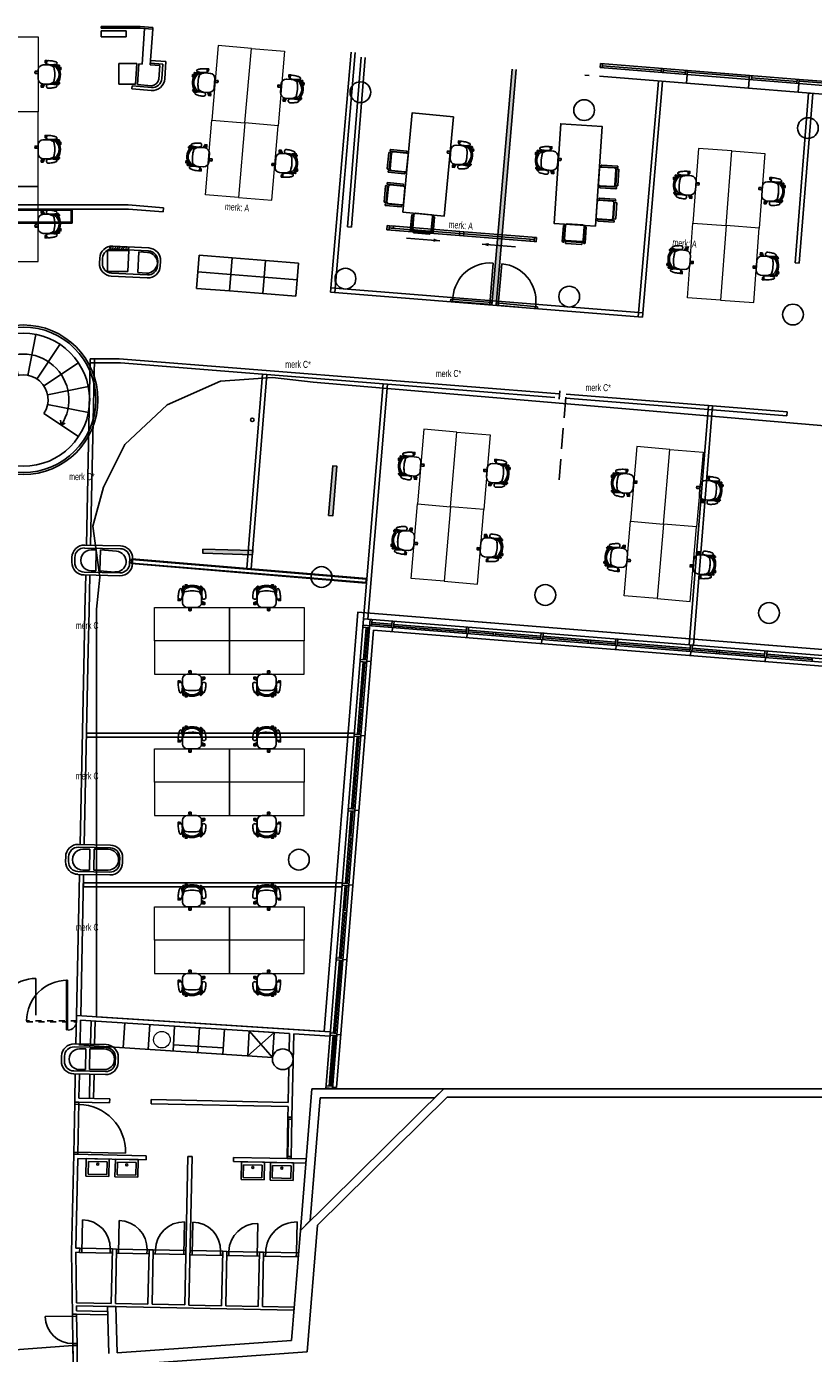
# Model space of a CAD drawing. Header units: millimetres. Extents: x -609 to 65307, y -50748 to 1140.
# Tile 5 of 6: x 19504 to 38434, y -30776 to 1140. Entities that reach past the tile are written whole.
import ezdxf
from ezdxf.enums import TextEntityAlignment as Align

# ---------------------------------------------------------------- set-up
doc = ezdxf.new("R2010")
doc.units = ezdxf.units.MM
doc.header["$LTSCALE"] = 200
doc.header["$MEASUREMENT"] = 0
doc.linetypes.add('VECTORWORKS_DASH_01', pattern=[1.411154, 0.705383, -0.705771])
doc.linetypes.add('VECTORWORKS_DASH_12', pattern=[3.749771, 2.499847, -1.249924])
doc.layers.get('0').update_dxf_attribs({"linetype": 'CONTINUOUS'})
for name, color, linetype in [('A--L23-VLOEREN', 3, 'CONTINUOUS'), ('A--L82_LOS_GEBR_INVENT', 1, 'CONTINUOUS'), ('AHREND', 1, 'CONTINUOUS'), ('furniture', 4, 'CONTINUOUS'), ('IMPORTED_1_STE', 7, 'CONTINUOUS'), ('NIEUW_1_STE', 7, 'CONTINUOUS'), ('orlando', 4, 'CONTINUOUS'), ('orlandowanden', 4, 'CONTINUOUS')]:
    doc.layers.add(name, color=color, linetype=linetype)
doc.styles.get("Standard").update_dxf_attribs({"font": 'txt', "width": 0.6})

# ---------------------------------------------------------------- blocks, each defined once
blk = doc.blocks.new('A$C6C282074')
at = {"layer": 'orlando', "color": 251, "linetype": 'Continuous', "lineweight": 0, "true_color": 0x636466}
for points in [[(0, 0), (-800, 0), (-800, -1800), (0, -1800)], [(0, 0), (800, 0), (800, -1800), (0, -1800)], [(0, -3600), (-800, -3600), (-800, -1800), (0, -1800)], [(0, -3600), (800, -3600), (800, -1800), (0, -1800)]]:
    blk.add_lwpolyline(points, close=True, dxfattribs=at)
blk = doc.blocks.new('A$C547B0E46')
at = {"layer": 'orlando', "color": 251, "linetype": 'Continuous', "lineweight": 0, "true_color": 0x636466}
for points in [[(0, 0), (-800, 0), (-800, -1800), (0, -1800)], [(0, 0), (800, 0), (800, -1800), (0, -1800)]]:
    blk.add_lwpolyline(points, close=True, dxfattribs=at)
blk = doc.blocks.new('A$C43F57C76')
at = {"layer": 'AHREND', "color": 251, "linetype": 'Continuous', "true_color": 0x636466}
for points in [[(-57, 36, 1.043438), (-63, -4)], [(378, 140, -0.117595), (379, -205, -0.185034), (240, -263), (120, -263), (111, -262, -0.377232), (0, -138), (0, 79, -0.384639), (116, 197), (122, 197), (233, 198), (235, 198, -0.116107), (330, 174, -0.05651), (370, 147, -0.012874), (378, 140)], [(217, 290, 0.775278), (181, 274)], [(200, 258, -0.414572), (248, 300, -0.043091), (363, 287, -0.072923), (441, 261), (442, 260, -0.276476), (454, 240, -0.379387), (437, 216, -0.063182), (330, 200, -0.044762), (221, 210, -0.345868), (200, 235, -0.061855), (200, 258)], [(458, 168), (513, 168), (513, 183, 0.237391), (505, 192), (370, 194), (370, 196), (330, 196), (330, 174)], [(452, -243, 0.357822), (451, 177), (450, 177), (385, 177, 0.419316), (373, 160, -0.133147), (373, -229, 0.380729), (382, -243), (452, -243)], [(373, -234), (397, -234, 0.087671), (437, -202, 0.381341), (436, 136, 0.058054), (397, 168), (373, 168)], [(443, 177), (443, 181, -0.393455), (451, 187), (466, 188, -0.293235), (473, 181), (473, 168)], [(459, 167), (459, 167), (477, 167, -0.279662), (477, -233), (459, -233)], [(539, 92, 0.990815), (521, 128)], [(90, -304, 0.997124), (124, -323)], [(221, -276, -0.017734), (264, -270, -0.027035), (330, -266, -0.063182), (437, -282, -0.379387), (454, -306, -0.276476), (442, -326), (441, -327, -0.072923), (363, -353, -0.041535), (252, -366, -0.001397), (249, -366, -0.414572), (200, -324, -0.061855), (200, -301, -0.345868), (221, -276)], [(330, -240), (330, -261), (370, -261), (370, -260), (505, -258, 0.237391), (513, -249), (513, -233), (459, -234)], [(443, -243), (443, -246, 0.393455), (451, -253), (466, -253, 0.293235), (473, -246), (473, -234)], [(458, -269, 0.592068), (492, -258)]]:
    blk.add_lwpolyline(points, format="xyb", dxfattribs=at)
for points in [[(-76, 30), (-76, 43), (-26, 43)], [(-76, 3), (-76, -9), (-31, -9)], [(0, 27), (-57, 36)], [(-26, 31), (-26, 43)], [(216, 290), (216, 303), (166, 303), (166, 288), (168, 288), (168, 266), (166, 266), (166, 251), (185, 251)], [(181, 274), (193, 198)], [(233, 198), (232, 208)], [(264, 204), (264, 196)], [(330, 200), (330, 196)], [(370, 147), (370, 168), (349, 168), (349, 186), (370, 196)], [(521, 128), (492, 113)], [(497, 115), (497, 120), (495, 120), (495, 135), (545, 135), (545, 123)], [(539, 92), (503, 73)], [(545, 97), (545, 83), (521, 83)], [(-63, -4), (0, -14)], [(97, -288), (72, -288), (72, -303), (74, -303), (74, -325), (72, -325)], [(111, -262), (90, -304)], [(124, -323), (155, -263)], [(264, -261), (264, -270)], [(330, -261), (330, -266)], [(370, -213), (370, -233), (349, -233), (349, -252), (370, -261)], [(439, -267), (437, -267), (437, -282), (487, -282), (487, -268)], [(439, -259), (439, -267)], [(458, -269), (447, -259)], [(72, -325), (72, -340), (122, -340), (122, -326)]]:
    blk.add_lwpolyline(points, dxfattribs=at)
blk = doc.blocks.new('A$C5B9171E2')
at = {"layer": 'orlando', "color": 251, "true_color": 0x636466}
for p, rotation in [((-930, 800), 89.99999999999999), ((930, -800), 270)]:
    blk.add_blockref('A$C43F57C76', p, dxfattribs=dict(at, rotation=rotation))
at = {"layer": 'orlando', "color": 251, "true_color": 0x636466, "xscale": -1}
for p, rotation in [((930, 800), 270), ((-930, -800), 90)]:
    blk.add_blockref('A$C43F57C76', p, dxfattribs=dict(at, rotation=rotation))
blk = doc.blocks.new('A$C3B375A8E')
at = {"layer": 'IMPORTED_1_STE', "linetype": 'Continuous'}
for p, q in [((49.99, 1000), (49.99, 100)), ((0, 50), (1000, 50)), ((0, 50), (0, 0)), ((0, 0.01), (1000, 0.01)), ((49.99, 100), (49.99, 0)), ((950, 100), (950, 0)), ((1000, 50), (1000, 0))]:
    blk.add_line(p, q, dxfattribs=at)
blk.add_arc((49.99, 100), 900, 0, 90, dxfattribs=at)
blk = doc.blocks.new('A$C03EE2489')
at = {"layer": 'furniture', "color": 8, "xscale": -1, "rotation": 90}
for p in [(0, 1349), (1800, 1349)]:
    blk.add_blockref('A$C547B0E46', p, dxfattribs=at)
at = {"layer": 'orlando'}
blk.add_blockref('A$C5B9171E2', (1800, 1349), dxfattribs=at)
blk = doc.blocks.new('A$C06364D53')
at = {"layer": 'orlando', "rotation": 89.99999999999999}
blk.add_blockref('A$C43F57C76', (-930, 800), dxfattribs=at)
at = {"layer": 'orlando', "xscale": -1, "rotation": 90}
blk.add_blockref('A$C43F57C76', (-930, -800), dxfattribs=at)
blk = doc.blocks.new('A$C3CEE49E6')
at = {"layer": 'furniture', "color": 8}
blk.add_blockref('A$C06364D53', (1800, 0), dxfattribs=at)
at = {"layer": 'furniture', "color": 8, "rotation": 90}
blk.add_blockref('A$C547B0E46', (0, 0), dxfattribs=at)
blk = doc.blocks.new('A$C268776F6')
at = {"layer": 'furniture', "color": 8}
for p, q in [((0, 600), (0, 1600)), ((612, 1478), (230, 554)), ((424, 424), (1131, 1131)), ((1478, 612), (554, 230)), ((600, 0), (1600, 0)), ((-1478, -612), (-554, -230)), ((1478, -612), (554, -230)), ((-424, -424), (-1131, -1131)), ((-1032, -527), (-1016, -421)), ((-1016, -421), (-903, -472)), ((-612, -1478), (-230, -554)), ((0, -600), (0, -1600)), ((612, -1478), (230, -554)), ((424, -424), (1131, -1131))]:
    blk.add_line(p, q, dxfattribs=at)
for centre, radius in [((0, 0), 1800), ((0, 0), 1750), ((0, 0), 1600), ((1113, 812), 41.6)]:
    blk.add_circle(centre, radius, dxfattribs=at)
for radius in [1100, 600]:
    blk.add_arc((0, 0), radius, 202.5, 90, dxfattribs=at)
blk = doc.blocks.new('A$C34BC077C')
at = {"layer": 'furniture'}
blk.add_hatch(color=256, dxfattribs=at).paths.add_polyline_path([(0, 100), (1200, 100), (1200, 0), (0, 0)])
blk.add_lwpolyline([(0, 100), (1200, 100), (1200, 0), (0, 0)], close=True, dxfattribs=at)
blk = doc.blocks.new('A$C27194F07')
at = {"layer": 'furniture', "rotation": 85.07010143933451}
blk.add_blockref('A$C34BC077C', (100, 0), dxfattribs=at)
blk = doc.blocks.new('A$C35C41DE1')
at = {"color": 8}
for points in [[(-225, -360), (-225, -40, -0.414214), (-185, 0), (185, 0, -0.414214), (225, -40), (225, -360, -0.414214), (185, -400), (-185, -400, -0.414214)], [(-235, -50), (-235, -430, -0.414214), (-245, -440), (-265, -440, -0.414214), (-275, -430), (-275, -50, -0.414214), (-265, -40), (-245, -40, -0.414214)], [(235, -50), (235, -430, 0.414214), (245, -440), (265, -440, 0.414214), (275, -430), (275, -50, 0.414214), (265, -40), (245, -40, 0.414214)], [(-200, -430), (-200, -460, 0.414214), (-190, -470), (190, -470, 0.414214), (200, -460), (200, -430, 0.414214), (190, -420), (-190, -420, 0.414214)]]:
    blk.add_lwpolyline(points, format="xyb", close=True, dxfattribs=at)
blk = doc.blocks.new('A$C0BE669CB')
at = {"layer": 'furniture', "color": 252, "true_color": 0x939598}
blk.add_lwpolyline([(448, 528), (674, 2917), (1670, 2823), (1444, 433)], close=True, dxfattribs=at)
at = {"layer": 'A--L82_LOS_GEBR_INVENT', "color": 252, "true_color": 0x939598, "rotation": 264.5876891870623}
for p in [(561, 1722), (486, 926)]:
    blk.add_blockref('A$C35C41DE1', p, dxfattribs=at)
at = {"layer": 'A--L82_LOS_GEBR_INVENT', "color": 252, "true_color": 0x939598, "extrusion": (0, 0, -1), "zscale": -1, "rotation": 5.412310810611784}
blk.add_blockref('A$C35C41DE1', (-946, 486), dxfattribs=at)
at = {"layer": 'orlando', "color": 252, "true_color": 0x939598, "rotation": 355.4125999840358}
blk.add_blockref('A$C43F57C76', (1600, 1955), dxfattribs=at)

msp = doc.modelspace()

# ---------------------------------------------------------------- hatches: boundary and pattern name
at = {"layer": 'orlandowanden', "true_color": 0x939598}
msp.add_hatch(color=252, dxfattribs=at).paths.add_polyline_path([(31283, 103), (31183, 111), (30707, -5458), (30807, -5466)])

# ---------------------------------------------------------------- linework, layer by layer
at = {"color": 252, "linetype": 'Continuous', "true_color": 0x939598}
msp.add_line((19730, -22641), (19730, -21756), dxfattribs=at)
msp.add_arc((19730, -22691), 935, 90, 176.9357, dxfattribs=at)
at = {"layer": 'furniture', "color": 252, "true_color": 0x939598}
msp.add_circle((24935, -8321), 41.6, dxfattribs=at)
at = {"layer": 'IMPORTED_1_STE', "color": 252, "linetype": 'Continuous', "true_color": 0x939598}
for p, q in [((21300, 1140), (22239, 1140)), ((21300, 1140), (21300, 1100)), ((21300, 1100), (22238, 1100)), ((21300, 890), (21300, 1040)), ((21300, 1040), (21900, 1040)), ((21900, 1040), (21900, 890)), ((22238, 1100), (22541, 1076)), ((22239, 1140), (22544, 1116)), ((22283, 235), (22341, 1089)), ((22541, 1076), (22341, 1089)), ((22482, 219), (22541, 1076)), ((22544, 1116), (22541, 1076)), ((21900, 890), (21300, 890)), ((21650, 890), (21550, 890)), ((22490, 327), (22485, 258)), ((22859, 298), (22490, 327)), ((21721, 250), (22158, 250)), ((21721, -250), (21721, 250)), ((22123, -250), (22158, 250)), ((22174, -258), (22208, 241)), ((22283, 235), (22208, 241)), ((22712, 201), (22482, 219)), ((22784, 234), (22485, 258)), ((22689, -127), (22712, 201)), ((22760, -116), (22784, 234)), ((22830, -121), (22859, 298)), ((33309, 252), (33301, 152)), ((35395, -16), (33301, 152)), ((35403, 84), (33309, 252)), ((33359, 248), (33351, 148)), ((34776, 84), (33355, 198)), ((34780, 134), (34772, 34)), ((34830, 130), (34822, 30)), ((35349, 38), (34826, 80)), ((35353, 88), (35345, -12)), ((35403, 84), (35395, -16)), ((35403, 84), (35400, 44)), ((36895, -76), (35400, 44)), ((36898, -36), (35403, 84)), ((21721, -250), (22123, -250)), ((22045, -289), (22040, -359)), ((22515, -327), (22045, -289)), ((22506, -284), (22174, -258)), ((35378, -225), (33285, -57)), ((35395, -16), (35378, -225)), ((35378, -225), (36873, -345)), ((36890, -136), (35395, -16)), ((36890, -136), (36873, -345)), ((36898, -36), (36890, -136)), ((38086, -232), (36890, -136)), ((36898, -36), (36895, -76)), ((38094, -132), (36898, -36)), ((36948, -40), (36940, -140)), ((38040, -178), (36944, -90)), ((38044, -128), (38036, -228)), ((38086, -232), (38069, -441)), ((38094, -132), (38086, -232)), ((39282, -328), (38086, -232)), ((38094, -132), (38091, -172)), ((39287, -268), (38091, -172)), ((39290, -228), (38094, -132)), ((22510, -397), (22040, -359)), ((38069, -441), (36873, -345)), ((38069, -441), (39265, -537)), ((22444, -4186), (21580, -4143)), ((21265, -4428), (21259, -4548)), ((21335, -4431), (21329, -4551)), ((21450, -4250), (21450, -4750)), ((21450, -4250), (21965, -4250)), ((22440, -4256), (21576, -4213)), ((21965, -4250), (21940, -4750)), ((22204, -4275), (22179, -4774)), ((22429, -4293), (22204, -4275)), ((21450, -4750), (21940, -4750)), ((22389, -4791), (22179, -4774)), ((22659, -4498), (22653, -4617)), ((22728, -4501), (22722, -4621)), ((22408, -4906), (21544, -4862)), ((22411, -4836), (21547, -4792)), ((21761, -11420), (20901, -11403)), ((21762, -11350), (20903, -11333)), ((21055, -11450), (21180, -11450)), ((21170, -11950), (21180, -11450)), ((21270, -11951), (21280, -11450)), ((21670, -11481), (21280, -11450)), ((20594, -11746), (20596, -11626)), ((20664, -11748), (20666, -11628)), ((21984, -11775), (21986, -11655)), ((22054, -11777), (22056, -11657)), ((21747, -12070), (20888, -12052)), ((21749, -12000), (20889, -11982)), ((21055, -11950), (21170, -11950)), ((21630, -11980), (21270, -11951)), ((27475, -12944), (26666, -23032)), ((37254, -13728), (27475, -12944)), ((27613, -13105), (26706, -24408)), ((27767, -13118), (26862, -24408)), ((27847, -13380), (26964, -24383)), ((27597, -13310), (27751, -13322)), ((60196, -15875), (27601, -13260)), ((27671, -13316), (27609, -14089)), ((27613, -13105), (60208, -15721)), ((27711, -13319), (27649, -14092)), ((27817, -13122), (27805, -13276)), ((28287, -13275), (27808, -13236)), ((28290, -13235), (27811, -13197)), ((60163, -15973), (27847, -13380)), ((28296, -13160), (28283, -13315)), ((28308, -13317), (28300, -13416)), ((28346, -13164), (28333, -13319)), ((30081, -13419), (28336, -13279)), ((30084, -13379), (28340, -13239)), ((30090, -13304), (30078, -13459)), ((30140, -13308), (30127, -13463)), ((31878, -13523), (30134, -13383)), ((30103, -13461), (30095, -13560)), ((30729, -13471), (30131, -13423)), ((30732, -13431), (30726, -13511)), ((30782, -13435), (30775, -13515)), ((31875, -13563), (30779, -13475)), ((31884, -13448), (31872, -13603)), ((31897, -13605), (31889, -13704)), ((31934, -13452), (31922, -13607)), ((33021, -13655), (31925, -13567)), ((33672, -13667), (31928, -13527)), ((33025, -13615), (33018, -13695)), ((33074, -13619), (33068, -13699)), ((33669, -13707), (33071, -13659)), ((33678, -13592), (33666, -13747)), ((33728, -13596), (33716, -13751)), ((35464, -13851), (33719, -13711)), ((35467, -13811), (33722, -13671)), ((33691, -13749), (33683, -13848)), ((35473, -13736), (35460, -13891)), ((35485, -13893), (35477, -13992)), ((35523, -13740), (35510, -13895)), ((36111, -13903), (35513, -13855)), ((37261, -13955), (35517, -13815)), ((36115, -13863), (36108, -13943)), ((36164, -13867), (36158, -13947)), ((37258, -13995), (36161, -13907)), ((37267, -13880), (37255, -14035)), ((37279, -14037), (37271, -14136)), ((37317, -13884), (37304, -14038)), ((38404, -14087), (37308, -13999)), ((39055, -14099), (37311, -13959)), ((55236, -15171), (37354, -13736)), ((27605, -14139), (27465, -15884)), ((27685, -14146), (27531, -14133)), ((27689, -14096), (27534, -14083)), ((27645, -14142), (27557, -15239)), ((27787, -14129), (27687, -14121)), ((38407, -14047), (38401, -14126)), ((27553, -15289), (27505, -15887)), ((27593, -15292), (27513, -15285)), ((27597, -15242), (27517, -15236)), ((27461, -15933), (27321, -17678)), ((27501, -15937), (27361, -17681)), ((27541, -15940), (27387, -15927)), ((27545, -15890), (27391, -15878)), ((27643, -15923), (27543, -15915)), ((27317, -17728), (27177, -19472)), ((27397, -17734), (27243, -17722)), ((27401, -17684), (27247, -17672)), ((27357, -17731), (27309, -18329)), ((27499, -17717), (27399, -17709)), ((27305, -18379), (27217, -19475)), ((27345, -18382), (27265, -18375)), ((27349, -18332), (27269, -18326)), ((20444, -18946), (20446, -18826)), ((20514, -18947), (20516, -18827)), ((21521, -18618), (20751, -18602)), ((21522, -18548), (20753, -18532)), ((20855, -18650), (21030, -18650)), ((21020, -19150), (21030, -18650)), ((21120, -19150), (21130, -18650)), ((21130, -18650), (21470, -18650)), ((21744, -18973), (21746, -18853)), ((21814, -18974), (21816, -18854)), ((21507, -19268), (20738, -19252)), ((21509, -19198), (20739, -19182)), ((20855, -19150), (21020, -19150)), ((21120, -19150), (21470, -19150)), ((27257, -19478), (27103, -19466)), ((27173, -19522), (27033, -21266)), ((27253, -19528), (27099, -19516)), ((27213, -19525), (27165, -20123)), ((27355, -19511), (27255, -19503)), ((27161, -20173), (27073, -21269)), ((27201, -20176), (27121, -20170)), ((27205, -20126), (27125, -20120)), ((27029, -21316), (26888, -23073)), ((27069, -21319), (26928, -23076)), ((27109, -21322), (26955, -21310)), ((27113, -21273), (26959, -21260)), ((27211, -21306), (27111, -21298)), ((20693, -23333), (20707, -22650)), ((26816, -23042), (20707, -22650)), ((20793, -23335), (20805, -22756)), ((25832, -23079), (20805, -22756)), ((21043, -23340), (21055, -22773)), ((21143, -23342), (21154, -22779)), ((25823, -23503), (25832, -23079)), ((25890, -25092), (25932, -23086)), ((26809, -23142), (25932, -23086)), ((26884, -23123), (26786, -24344)), ((26904, -23124), (26806, -24345)), ((26816, -23042), (26809, -23142)), ((26810, -23117), (26964, -23129)), ((26814, -23067), (26968, -23079)), ((26924, -23126), (26826, -24347)), ((26944, -23128), (26846, -24348)), ((26966, -23104), (27066, -23112)), ((21416, -23418), (20651, -23402)), ((21417, -23348), (20653, -23332)), ((25424, -23654), (20766, -23355)), ((20775, -23450), (20930, -23450)), ((20920, -23950), (20930, -23450)), ((21020, -23950), (21030, -23450)), ((21030, -23450), (21370, -23450)), ((20344, -23746), (20346, -23626)), ((20414, -23747), (20416, -23627)), ((21639, -23773), (21641, -23653)), ((21709, -23774), (21711, -23654)), ((25798, -24740), (25815, -23903)), ((21402, -24068), (20638, -24052)), ((21404, -23998), (20639, -23982)), ((20664, -24733), (20678, -24053)), ((20766, -24635), (20778, -24055)), ((20775, -23950), (20920, -23950)), ((21016, -24640), (21028, -24060)), ((21020, -23950), (21370, -23950)), ((21116, -24642), (21128, -24062)), ((29543, -24408), (26091, -27819)), ((26365, -24408), (26091, -27819)), ((26365, -24408), (29543, -24408)), ((26709, -24388), (26862, -24400)), ((26713, -24338), (26866, -24350)), ((26864, -24375), (26964, -24383)), ((29543, -24408), (29321, -24628)), ((29543, -24408), (48775, -24408)), ((20664, -24733), (20638, -25982)), ((20763, -24785), (20663, -24783)), ((21503, -24750), (20664, -24733)), ((20764, -24735), (20664, -24733)), ((20738, -25984), (20764, -24735)), ((21506, -24650), (20766, -24635)), ((21503, -24750), (21506, -24650)), ((22503, -24771), (22505, -24671)), ((25796, -24840), (22503, -24771)), ((25798, -24740), (22505, -24671)), ((25790, -25090), (25796, -24840)), ((26568, -24628), (26331, -27582)), ((29626, -24608), (26503, -27694)), ((26568, -24628), (29321, -24628)), ((29626, -24608), (48573, -24608)), ((25770, -26089), (25790, -25090)), ((25789, -25140), (25889, -25142)), ((25790, -25090), (25890, -25092)), ((25790, -25090), (25890, -25092)), ((25791, -26040), (25809, -25140)), ((25870, -26091), (25890, -25092)), ((20588, -28342), (20638, -25982)), ((22385, -26019), (20638, -25982)), ((20638, -25982), (20738, -25984)), ((20639, -25932), (21888, -25958)), ((20690, -28244), (20735, -26084)), ((22383, -26119), (20735, -26084)), ((20933, -26513), (20942, -26089)), ((20942, -26089), (21492, -26100)), ((20984, -26464), (20991, -26162)), ((20991, -26162), (21441, -26171)), ((21441, -26171), (21434, -26473)), ((21492, -26100), (21483, -26524)), ((21632, -26528), (21641, -26103)), ((21641, -26103), (22191, -26115)), ((22191, -26115), (22182, -26539)), ((22385, -26019), (22383, -26119)), ((23385, -26040), (23311, -29609)), ((23485, -26042), (23385, -26040)), ((23485, -26042), (23411, -29611)), ((24485, -26063), (24483, -26163)), ((26221, -26199), (24483, -26163)), ((26229, -26099), (24485, -26063)), ((24676, -26167), (24667, -26591)), ((25226, -26178), (24676, -26167)), ((25770, -26089), (25870, -26091)), ((25771, -26039), (25871, -26041)), ((26229, -26099), (26221, -26199)), ((21434, -26473), (20984, -26464)), ((21683, -26479), (21689, -26176)), ((22133, -26488), (21683, -26479)), ((21689, -26176), (22139, -26185)), ((22139, -26185), (22133, -26488)), ((24724, -26239), (24718, -26542)), ((25174, -26249), (24724, -26239)), ((25168, -26551), (25174, -26249)), ((25217, -26602), (25226, -26178)), ((25374, -26181), (25365, -26605)), ((25924, -26193), (25374, -26181)), ((25423, -26254), (25416, -26556)), ((25873, -26263), (25423, -26254)), ((25866, -26566), (25873, -26263)), ((25915, -26617), (25924, -26193)), ((21483, -26524), (20933, -26513)), ((22182, -26539), (21632, -26528)), ((24667, -26591), (25217, -26602)), ((24718, -26542), (25168, -26551)), ((25365, -26605), (25915, -26617)), ((25416, -26556), (25866, -26566)), ((20832, -28347), (20848, -27562)), ((21717, -28365), (21733, -27581)), ((23286, -28398), (23302, -27613)), ((23486, -28402), (23502, -27618)), ((25056, -28435), (25072, -27650)), ((26014, -27614), (25998, -28355)), ((26331, -27582), (26091, -27819)), ((26503, -27694), (26259, -30735)), ((26091, -27819), (25879, -30461)), ((20609, -29828), (20588, -28342)), ((20705, -29555), (20688, -28342)), ((20782, -28346), (20688, -28344)), ((20784, -28246), (20690, -28244)), ((20784, -28246), (20782, -28346)), ((20784, -28246), (20782, -28346)), ((21567, -28362), (20782, -28346)), ((20784, -28246), (21569, -28262)), ((21519, -28261), (21517, -28361)), ((21569, -28262), (21541, -29572)), ((21569, -28262), (21567, -28362)), ((21669, -28264), (21569, -28262)), ((21669, -28264), (21641, -29574)), ((21669, -28264), (21667, -28364)), ((22451, -28381), (21667, -28364)), ((21669, -28264), (22453, -28281)), ((22403, -28280), (22401, -28380)), ((22453, -28281), (22426, -29590)), ((22453, -28281), (22451, -28381)), ((22553, -28283), (22453, -28281)), ((22553, -28283), (22526, -29593)), ((22553, -28283), (22551, -28383)), ((22551, -28383), (23336, -28399)), ((23338, -28299), (22553, -28283)), ((22603, -28284), (22601, -28384)), ((23336, -28399), (23338, -28299)), ((23436, -28401), (23438, -28301)), ((24221, -28418), (23436, -28401)), ((23438, -28301), (24223, -28318)), ((24173, -28317), (24171, -28417)), ((24223, -28318), (24196, -29627)), ((24223, -28318), (24221, -28418)), ((24323, -28320), (24223, -28318)), ((24323, -28320), (24296, -29629)), ((24323, -28320), (24321, -28420)), ((25108, -28336), (24323, -28320)), ((24373, -28321), (24371, -28421)), ((25108, -28336), (25080, -29646)), ((25106, -28436), (25108, -28336)), ((25208, -28338), (25108, -28336)), ((25208, -28338), (25180, -29648)), ((25208, -28338), (25206, -28438)), ((26048, -28356), (25208, -28338)), ((25258, -28339), (25256, -28439)), ((25998, -28355), (25990, -28454)), ((26048, -28356), (26040, -28455)), ((24321, -28420), (25106, -28436)), ((26040, -28455), (25206, -28438)), ((21541, -29572), (20705, -29555)), ((25937, -29739), (20706, -29630)), ((20708, -29755), (20706, -29630)), ((21484, -30776), (21452, -29645)), ((21653, -29649), (21452, -29645)), ((22426, -29590), (21641, -29574)), ((21684, -30762), (21653, -29649)), ((23311, -29609), (22526, -29593)), ((24196, -29627), (23411, -29611)), ((25080, -29646), (24296, -29629)), ((25943, -29664), (25180, -29648)), ((25943, -29664), (25937, -29739)), ((20710, -29880), (19953, -29890)), ((20609, -29828), (20620, -30588)), ((21458, -29845), (20609, -29828)), ((20609, -29828), (20709, -29830)), ((20709, -29830), (20609, -29831)), ((21456, -29770), (20708, -29755)), ((20709, -29830), (20720, -30586)), ((21456, -29770), (21458, -29845)), ((20620, -30588), (14434, -31032)), ((20619, -30538), (20719, -30536)), ((20620, -30588), (20720, -30586)), ((20620, -30588), (20720, -30586)), ((20623, -30838), (20620, -30588)), ((20625, -30988), (20620, -30588)), ((20725, -30984), (20720, -30586)), ((25879, -30461), (21684, -30762)), ((26259, -30735), (21692, -31062))]:
    msp.add_line(p, q, dxfattribs=at)
for centre, radius in [((27536, -439), 250), ((32918, -871), 250), ((38301, -1302), 250), ((27176, -4924), 250), ((32559, -5356), 250), ((37941, -5788), 250), ((26600, -12101), 250), ((31983, -12533), 250), ((37365, -12965), 250), ((26055, -18900), 250), ((25669, -23700), 250), ((21216, -26225), 24.3), ((21914, -26239), 24.3), ((24946, -26303), 24.3), ((25645, -26317), 24.3)]:
    msp.add_circle(centre, radius, dxfattribs=at)
for centre, radius, start, end in [((22531, -97), 300, 264.7409, 356.7537), ((22492, -82), 202, 274.1631, 347.3333), ((22531, -97), 230, 264.6468, 356.85), ((21565, -4443), 300, 87.1378, 177.1378), ((21565, -4443), 230, 87.1364, 177.1364), ((22401, -4541), 250, 267.1376, 87.1376), ((22429, -4486), 230, 357.1364, 87.1364), ((22429, -4486), 300, 357.1378, 87.1378), ((21559, -4563), 300, 177.1378, 267.1378), ((21559, -4563), 230, 177.1364, 267.1364), ((22423, -4606), 300, 267.1379, 357.1379), ((22423, -4606), 230, 267.1364, 357.1364), ((20896, -11632), 300, 88.8062, 178.8062), ((20896, -11632), 230, 88.8067, 178.8067), ((21060, -11700), 250, 88.8061, 271.1939), ((21650, -11730), 250, 265.4137, 85.4137), ((21756, -11650), 230, 358.8067, 88.8067), ((21756, -11650), 300, 358.8062, 88.8062), ((20894, -11752), 300, 178.8062, 268.8062), ((20894, -11752), 230, 178.8067, 268.8067), ((21754, -11770), 300, 268.8062, 358.8062), ((21754, -11770), 230, 268.8066, 358.8066), ((20746, -18832), 300, 88.8062, 178.8062), ((20746, -18832), 230, 88.8067, 178.8067), ((20860, -18900), 250, 88.8061, 271.1939), ((21470, -18900), 250, 270, 90), ((21516, -18848), 230, 358.8067, 88.8067), ((21516, -18848), 300, 358.8062, 88.8062), ((20744, -18952), 300, 178.8062, 268.8062), ((20744, -18952), 230, 178.8067, 268.8067), ((21514, -18968), 300, 268.8062, 358.8062), ((21514, -18968), 230, 268.8066, 358.8066), ((20646, -23632), 300, 88.8062, 178.8062), ((20646, -23632), 230, 88.8067, 178.8067), ((20780, -23700), 250, 88.8061, 271.1939), ((21370, -23700), 250, 270, 90), ((21411, -23648), 230, 358.8066, 88.8066), ((21411, -23648), 300, 358.8062, 88.8062), ((25669, -23700), 250, 305.6616, 51.9516), ((20644, -23752), 300, 178.8062, 268.8062), ((20644, -23752), 230, 178.8067, 268.8067), ((21409, -23768), 300, 268.8062, 358.8062), ((21409, -23768), 230, 268.8066, 358.8066), ((20739, -25934), 1150, 358.8067, 88.8067), ((20834, -28247), 685, 358.8062, 88.8062), ((21719, -28265), 685, 358.8062, 88.8062), ((23288, -28298), 685, 88.8062, 178.8062), ((23488, -28302), 685, 358.8062, 88.8062), ((25058, -28335), 685, 88.8062, 178.8062), ((25998, -28355), 741, 88.8064, 178.8064), ((20610, -29881), 657, 180.7992, 270.7992)]:
    msp.add_arc(centre, radius, start, end, dxfattribs=at)
at = {"layer": 'NIEUW_1_STE', "color": 252, "linetype": 'Continuous', "true_color": 0x939598}
for p, q in [((27225, -3681), (27553, 403)), ((27653, 395), (27325, -3689)), ((33036, -37), (32936, -29)), ((37991, -4545), (38319, -461)), ((38418, -469), (38091, -4553)), ((38319, -461), (38418, -469)), ((18800, -3150), (21951, -3150)), ((21951, -3150), (21951, -3149)), ((21951, -3149), (22799, -3217)), ((21957, -3250), (18800, -3250)), ((20604, -3250), (18806, -3250)), ((18836, -3280), (20574, -3280)), ((20574, -3280), (20574, -3563)), ((20604, -3593), (20604, -3250)), ((22791, -3317), (21957, -3250)), ((21957, -3250), (21957, -3250)), ((22799, -3217), (22791, -3317)), ((18806, -3593), (20604, -3593)), ((20574, -3563), (18836, -3563)), ((27325, -3689), (27225, -3681)), ((28172, -3749), (29917, -3889)), ((28174, -3749), (28182, -3649)), ((28224, -3753), (28174, -3749)), ((28182, -3649), (28232, -3653)), ((28232, -3653), (28224, -3753)), ((28228, -3703), (28232, -3653)), ((28328, -3711), (28228, -3703)), ((28232, -3653), (28332, -3661)), ((28278, -3707), (29921, -3839)), ((28282, -3657), (29925, -3789)), ((28332, -3661), (28328, -3711)), ((29921, -3839), (29925, -3789)), ((29925, -3789), (30025, -3797)), ((30025, -3797), (30021, -3847)), ((30025, -3797), (31770, -3937)), ((21499, -4150), (21544, -4144)), ((21512, -4195), (21563, -4144)), ((21544, -4144), (21684, -4149)), ((21547, -4215), (21616, -4146)), ((21604, -4214), (21669, -4148)), ((21684, -4149), (21964, -4163)), ((28645, -3947), (29443, -4011)), ((29917, -3889), (29921, -3839)), ((30017, -3897), (29917, -3889)), ((30021, -3847), (29921, -3839)), ((29921, -3839), (30021, -3847)), ((30021, -3847), (30017, -3897)), ((30017, -3897), (31613, -4025)), ((30021, -3847), (31617, -3975)), ((31264, -4157), (30466, -4093)), ((31613, -4025), (31617, -3975)), ((31613, -4025), (31617, -3975)), ((31713, -4033), (31613, -4025)), ((31713, -4033), (31613, -4025)), ((31617, -3975), (31717, -3983)), ((31617, -3975), (31717, -3983)), ((31713, -4033), (31721, -3933)), ((31713, -4033), (31721, -3933)), ((31717, -3983), (31713, -4033)), ((31717, -3983), (31713, -4033)), ((31762, -4037), (31713, -4033)), ((31762, -4037), (31713, -4033)), ((31721, -3933), (31770, -3937)), ((31721, -3933), (31770, -3937)), ((31770, -3937), (31762, -4037)), ((31770, -3937), (31762, -4037)), ((21519, -4218), (21499, -4150)), ((21500, -4152), (21502, -4150)), ((21576, -4213), (21519, -4218)), ((21709, -4216), (21576, -4213)), ((21658, -4215), (21722, -4150)), ((21834, -4226), (21709, -4216)), ((21711, -4216), (21775, -4153)), ((21762, -4220), (21827, -4156)), ((21813, -4224), (21880, -4158)), ((21958, -4232), (21834, -4226)), ((21865, -4228), (21932, -4161)), ((21918, -4230), (21962, -4186)), ((21964, -4163), (21958, -4232)), ((23624, -4759), (23656, -4360)), ((23656, -4360), (24453, -4424)), ((24453, -4424), (24421, -4823)), ((24421, -4823), (24453, -4424)), ((24453, -4424), (25251, -4488)), ((23592, -5157), (23624, -4759)), ((23624, -4759), (24421, -4823)), ((24421, -4823), (23624, -4759)), ((25219, -4886), (25251, -4488)), ((25251, -4488), (25219, -4886)), ((25251, -4488), (26048, -4552)), ((26048, -4552), (26016, -4950)), ((38091, -4553), (37991, -4545)), ((24421, -4823), (24389, -5221)), ((24389, -5221), (24421, -4823)), ((24421, -4823), (25219, -4886)), ((25219, -4886), (24421, -4823)), ((25187, -5285), (25219, -4886)), ((25219, -4886), (25187, -5285)), ((25219, -4886), (26016, -4950)), ((26016, -4950), (25219, -4886)), ((26016, -4950), (25984, -5349)), ((24389, -5221), (23592, -5157)), ((25187, -5285), (24389, -5221)), ((25984, -5349), (25187, -5285)), ((21036, -6850), (20943, -11333)), ((21034, -6950), (21765, -6950)), ((21036, -6850), (21733, -6850)), ((21136, -6850), (21043, -11333)), ((28193, -7364), (21733, -6850)), ((21765, -6950), (28185, -7461)), ((24807, -11895), (25182, -7221)), ((25282, -7229), (24907, -11903)), ((25182, -7221), (25282, -7229)), ((27613, -13105), (28085, -7453)), ((28185, -7461), (27713, -13114)), ((28085, -7453), (28185, -7461)), ((28185, -7461), (32212, -7781)), ((32220, -7684), (28193, -7364)), ((32319, -7821), (32335, -7622)), ((32329, -7693), (32220, -7684)), ((32474, -7802), (36002, -8083)), ((36009, -7986), (32482, -7705)), ((35448, -13734), (35910, -7978)), ((35910, -7978), (36009, -7986)), ((36009, -7986), (35547, -13742)), ((36009, -7986), (36002, -8083)), ((36002, -8083), (37796, -8227)), ((37804, -8130), (36009, -7986)), ((37796, -8227), (37804, -8130)), ((22018, -11777), (22026, -11678)), ((27670, -12250), (22018, -11777)), ((22026, -11678), (27678, -12150)), ((22033, -11764), (22041, -11664)), ((27686, -12236), (22033, -11764)), ((22041, -11664), (27694, -12136)), ((20928, -12053), (20910, -12913)), ((21028, -12056), (21010, -12913)), ((24907, -11903), (24807, -11895)), ((27678, -12150), (27670, -12250)), ((27694, -12136), (27686, -12236)), ((20910, -12913), (20890, -13863)), ((21010, -12913), (20990, -13863)), ((27713, -13114), (27613, -13105)), ((31959, -13454), (31859, -13446)), ((20890, -13863), (20793, -18535)), ((20990, -13863), (20893, -18537)), ((35547, -13742), (35448, -13734)), ((27387, -15853), (20948, -15853)), ((20948, -15853), (20948, -15953)), ((20948, -15953), (27387, -15953)), ((27387, -15953), (27387, -15853)), ((20778, -19254), (20707, -22650)), ((20878, -19256), (20807, -22652)), ((27094, -19453), (20873, -19453)), ((20873, -19453), (20873, -19553)), ((27094, -19553), (27094, -19453)), ((20873, -19553), (27094, -19553)), ((20489, -21801), (20469, -21801)), ((20469, -21801), (20469, -22996)), ((20489, -22996), (20489, -21801)), ((20469, -22996), (20489, -22996))]:
    msp.add_line(p, q, dxfattribs=at)
at = {"layer": 'NIEUW_1_STE', "color": 252, "linetype": 'VECTORWORKS_DASH_12', "true_color": 0x939598}
msp.add_line((32317, -9766), (32482, -7711), dxfattribs=at)
at = {"layer": 'NIEUW_1_STE', "color": 252, "linetype": 'VECTORWORKS_DASH_01', "true_color": 0x939598}
for p, q in [((20707, -22776), (19512, -22776)), ((19512, -22776), (19512, -22796)), ((19512, -22796), (20707, -22796)), ((20707, -22796), (20707, -22776))]:
    msp.add_line(p, q, dxfattribs=at)
at = {"layer": 'NIEUW_1_STE', "color": 252, "linetype": 'Continuous', "true_color": 0x939598}
for centre, radius, start, end in [((20482, -22776), 975, 90, 180), ((20502, -22796), 201, 270, 0)]:
    msp.add_arc(centre, radius, start, end, dxfattribs=at)
at = {"layer": 'NIEUW_1_STE', "color": 252, "true_color": 0x939598}
for points in [[(29443, -4011), (29290, -4038), (29297, -3958)], [(30466, -4093), (30619, -4066), (30612, -4146)]]:
    msp.add_solid(points, dxfattribs=at)
at = {"layer": 'orlando', "color": 252, "true_color": 0x939598}
for p, q in [((21831, -23424), (21869, -22825)), ((22430, -23462), (22468, -22863)), ((23029, -23500), (23067, -22902)), ((23627, -23539), (23666, -22940)), ((24226, -23577), (24265, -22979)), ((24825, -23616), (24863, -23017)), ((25462, -23055), (24825, -23616)), ((25424, -23654), (24863, -23017)), ((24863, -23017), (25462, -23055)), ((25424, -23654), (25462, -23055)), ((23038, -23351), (24236, -23428))]:
    msp.add_line(p, q, dxfattribs=at)
at = {"layer": 'orlando', "color": 252, "true_color": 0x939598, "flags": 128}
msp.add_lwpolyline([(21184, -22680), (21184, -12870), (21266, -12106), (21099, -10878), (21356, -9941), (21870, -8914), (22891, -7956), (24169, -7393), (25418, -7304), (26403, -7411), (43124, -8840), (55663, -9846), (55233, -15171), (27475, -12944), (26666, -23032), (21180, -22680)], dxfattribs=at)
at = {"layer": 'orlando', "color": 252, "linetype": 'Continuous', "lineweight": 0, "true_color": 0x939598}
msp.add_circle((22760, -23229), 200, dxfattribs=at)
at = {"layer": 'orlandowanden', "color": 252, "true_color": 0x939598}
for p, q in [((27312, 527), (26819, -5246)), ((27412, 519), (26919, -5254)), ((27412, 519), (26919, -5254)), ((31183, 111), (30699, -5557)), ((31283, 103), (30799, -5565)), ((34705, -173), (34221, -5840)), ((34805, -182), (34320, -5848)), ((26819, -5246), (34321, -5848)), ((26827, -5146), (34329, -5748)), ((27613, -13105), (55259, -15324))]:
    msp.add_line(p, q, dxfattribs=at)

# ---------------------------------------------------------------- block references
at = {"layer": 'A--L23-VLOEREN', "color": 252, "true_color": 0x939598, "rotation": 123.9033684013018}
msp.add_blockref('A$C268776F6', (19423, -7838), dxfattribs=at)
at = {"layer": 'furniture', "color": 252, "true_color": 0x939598}
for name, p, rotation in [('A$C3CEE49E6', (18985, 890), 270), ('A$C03EE2489', (20334, -4510), 90), ('A$C27194F07', (23739, -11427), 273.0779138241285)]:
    msp.add_blockref(name, p, dxfattribs=dict(at, rotation=rotation))
for name, p in [('A$C0BE669CB', (28105, -3855)), ('A$C27194F07', (26769, -10630))]:
    msp.add_blockref(name, p, dxfattribs=at)
at = {"layer": 'furniture', "color": 252, "true_color": 0x939598, "xscale": -1}
for name, p, rotation in [('A$C0BE669CB', (33552, -4252), 350.8250647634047), ('A$C547B0E46', (22583, -13634), 90), ('A$C547B0E46', (24383, -13634), 90), ('A$C547B0E46', (22583, -17034), 90), ('A$C547B0E46', (24383, -17034), 90), ('A$C547B0E46', (22583, -20834), 90), ('A$C547B0E46', (24383, -20834), 90)]:
    msp.add_blockref(name, p, dxfattribs=dict(at, rotation=rotation))
at = {"layer": 'orlando', "color": 252, "linetype": 'Continuous', "lineweight": 0, "true_color": 0x939598}
for p, rotation in [((24912, 615), 355.1399845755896), ((36467, -1852), 355.7177696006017), ((29858, -8615), 355.1399845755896), ((34980, -9032), 355.1399845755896)]:
    msp.add_blockref('A$C6C282074', p, dxfattribs=dict(at, rotation=rotation))
at = {"layer": 'orlando', "color": 252, "true_color": 0x939598, "xscale": -1}
for name, p, rotation in [('A$C5B9171E2', (24759, -1179), 85.71776960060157), ('A$C43F57C76', (25313, -12834), 270), ('A$C43F57C76', (23453, -14434), 90)]:
    msp.add_blockref(name, p, dxfattribs=dict(at, rotation=rotation))
at = {"layer": 'orlando', "color": 252, "true_color": 0x939598}
for name, p, rotation in [('A$C5B9171E2', (36332, -3647), 265.7177696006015), ('A$C5B9171E2', (29705, -10415), 265.1399845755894), ('A$C5B9171E2', (34827, -10825), 265.1399845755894), ('A$C43F57C76', (23453, -12834), 89.99999999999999), ('A$C43F57C76', (25313, -14434), 270)]:
    msp.add_blockref(name, p, dxfattribs=dict(at, rotation=rotation))
for p in [(24383, -17034), (24383, -20834)]:
    msp.add_blockref('A$C5B9171E2', p, dxfattribs=at)
at = {"layer": 'orlandowanden', "color": 252, "true_color": 0x939598, "xscale": -1, "rotation": 355.4226774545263}
msp.add_blockref('A$C3B375A8E', (30700, -5549), dxfattribs=at)
at = {"layer": 'orlandowanden', "color": 252, "true_color": 0x939598, "rotation": 354.7553253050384}
msp.add_blockref('A$C3B375A8E', (30799, -5558), dxfattribs=at)

# ---------------------------------------------------------------- texts
at = {"layer": 'NIEUW_1_STE', "color": 252, "true_color": 0x939598, "width": 0.6}
for p in [(24284, -3101), (29667, -3533), (35049, -3965)]:
    msp.add_text('merk: A', height=169.3, rotation=355.41, dxfattribs=at).set_placement(p, align=Align.TOP_LEFT)
for s, p in [('merk C*', (25729, -6901)), ('merk C*', (29349, -7121)), ('merk C*', (32949, -7461)), ('merk C*', (20529, -9601)), ('merk C', (20689, -13181)), ('merk C', (20689, -16801)), ('merk C', (20689, -20441))]:
    msp.add_text(s, height=169.3, dxfattribs=at).set_placement(p, align=Align.TOP_LEFT)

doc.saveas('drawing.dxf')
